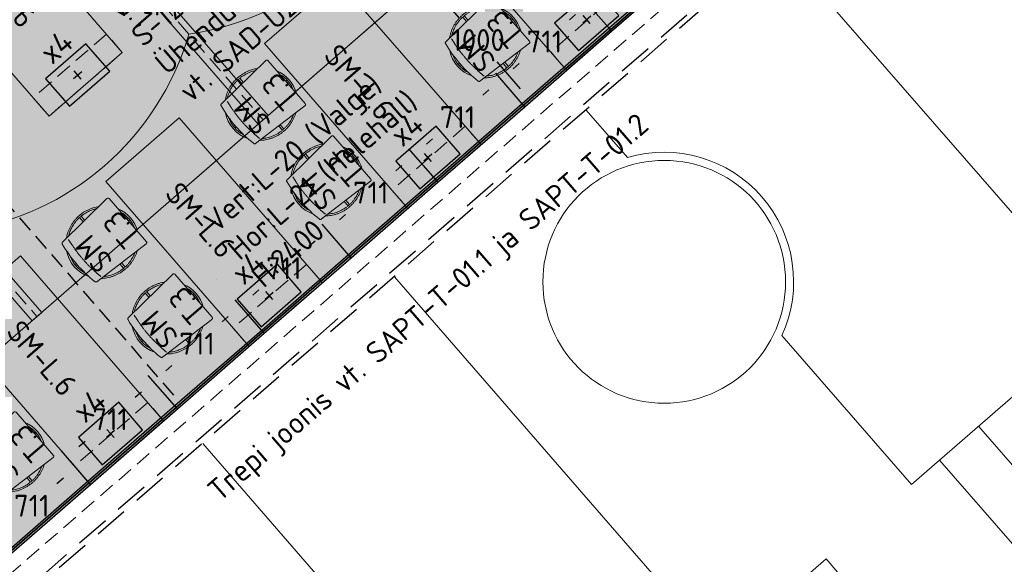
# Model space of a CAD drawing. Header units: millimetres. Extents: x 130528 to 177851, y 51760 to 113805.
# Tile 63 of 88: x 148638 to 154724, y 90464 to 93828. Entities that reach past the tile are written whole.
import ezdxf

# ---------------------------------------------------------------- set-up
doc = ezdxf.new("R2010")
doc.units = ezdxf.units.MM
doc.linetypes.add('Hidden 100.00_ 50.00', pattern=[150, 100, -50])
doc.linetypes.add('Hidden Line', pattern=[317.5, 211.666667, -105.833333])
doc.layers.get('0').update_dxf_attribs({"true_color": 0x000000})
for name, color, linetype, true_color in [('_SA-ELEKTER_pistikupesad', 7, 'Continuous', 0x9900cc), ('_SA-PIIRE', 7, 'Continuous', 0x000000), ('_SA-SISUSTUS_abi', 7, 'Continuous', 0x7f4f3f)]:
    doc.layers.add(name, color=color, linetype=linetype, true_color=true_color)
for name, color, linetype, lineweight, true_color in [('_SA-LAGI', 7, 'Continuous', 9, 0x5b5b5b), ('_SA-LAGI_DIM', 250, 'Continuous', 0, 0x333333), ('_SA-LAGI_hatch', 7, 'Continuous', 5, 0x787878), ('_SA-LAGI_tekst', 7, 'Continuous', 0, 0x7f4f3f), ('_SA-PORAND', 7, 'Continuous', 9, 0x5b5b5b), ('_SA-PORAND_hatch', 254, 'Continuous', 9, 0xbebebe), ('_SA-SEIN', 250, 'Continuous', 30, 0x333333), ('_SA-SEIN_dim', 1, 'Continuous', 13, 0xff0000), ('_SA-SEIN_tekst', 250, 'Continuous', 0, 0x333333), ('_SA-SISUSTUS_kohtkindel', 7, 'Continuous', 15, 0x7f4f3f), ('_SA-SISUSTUS_lahtine', 7, 'Continuous', 18, 0x7f4f3f), ('_SA-TREPP_tekst', 7, 'Continuous', 0, 0x000000), ('_SA-VALGUSTUS', 20, 'Continuous', 13, 0xff3f00), ('_SA-VALGUSTUS_valgusgrupid', 240, 'Continuous', 9, 0xff003f)]:
    doc.layers.add(name, color=color, linetype=linetype, lineweight=lineweight, true_color=true_color)
doc.styles.add('Arial Regular', font='txt')
doc.styles.add('DIN Pro Light-Light', font='txt')
doc.styles.add('DIN Pro Medium-Medium', font='txt')
doc.dimstyles.new('INP_100_DIM', dxfattribs={"dimtxt": 135, "dimasz": 100, "dimexe": 50, "dimexo": 0.5, "dimgap": 20, "dimtad": 0, "dimtih": 1, "dimtoh": 1, "dimdec": 0, "dimzin": 1, "dimdsep": 46, "dimtxsty": 'DIN Pro Light-Light', "dimcen": 2.5, "dimadec": 1, "dimazin": 1, "dimtfac": 1, "dimtdec": 4, "dimtix": 1, "dimtofl": 0, "dimtmove": 1, "dimatfit": 3, "dimfxl": 1, "dimtolj": 1, "dimtzin": 1, "dimarcsym": 0})

# ---------------------------------------------------------------- blocks, each defined once
blk = doc.blocks.new('VR-1.1')
at = {"color": 0, "linetype": 'Hidden 100.00_ 50.00', "lineweight": -2}
blk.add_line((97, -19), (1499, -19), dxfattribs=at)
at = {"color": 0, "lineweight": -2}
blk.add_lwpolyline([(97, -59), (97, 21), (1499, 21), (1499, -59)], close=True, dxfattribs=at)
at = {"color": 0, "lineweight": -2, "insert": (97, -102.5), "char_height": 135, "width": 1330.82, "attachment_point": 1, "style": 'DIN Pro Medium-Medium'}
blk.add_mtext('VR-1.1', dxfattribs=at)
blk = doc.blocks.new('*D21')
at = {"layer": '_SA-LAGI_DIM', "color": 0, "lineweight": -2}
for p, q in [((151142.8, 94079.6), (151105.4, 94047.2)), ((151208.8, 94004.5), (151354, 93837.5)), ((151733.7, 93400.7), (151588.5, 93567.8)), ((151798.9, 93324.9), (151761.5, 93292.5))]:
    blk.add_line(p, q, dxfattribs=at)
at = {"layer": '_SA-LAGI_DIM', "color": 0}
for points in [[(151221.4, 94015.4), (151196.2, 93993.6), (151143.2, 94080)], [(151721.1, 93389.8), (151746.2, 93411.7), (151799.3, 93325.3)]]:
    blk.add_solid(points, dxfattribs=at)
at = {"layer": 'Defpoints', "color": 0}
for p in [(151143.2, 94080), (151799.3, 93325.3), (151799.3, 93325.3)]:
    blk.add_point(p, dxfattribs=at)
at = {"layer": '_SA-LAGI_DIM', "color": 0, "insert": (151471.2, 93702.6), "char_height": 135, "attachment_point": 5, "style": 'DIN Pro Light-Light'}
blk.add_mtext('\\A1;1000', dxfattribs=at)
blk = doc.blocks.new('_SA pistik(põrand) x4+side')
at = {"color": 0, "linetype": 'ByBlock', "lineweight": -2}
for p, q in [((-22, -0.1), (22, 0.1)), ((0.1, -22), (-0.1, 22))]:
    blk.add_line(p, q, dxfattribs=at)
blk.add_lwpolyline([(-110, -75), (110, -75), (110, 75), (-110, 75)], close=True, dxfattribs=at)
at = {"color": 0, "linetype": 'ByBlock', "lineweight": -2, "attachment_point": 1}
for s, insert, char_height, width, style in [('x4+2S', (-119, 192.6, 0), 0.18, 1.769, 'Arial Regular'), ('x4', (-54.2, 191.9), 93.33, 448.816, 'DIN Pro Medium-Medium')]:
    blk.add_mtext(s, dxfattribs=dict(at, insert=insert, char_height=char_height, width=width, style=style))
blk = doc.blocks.new('SM-L.6')
at = {"color": 0, "lineweight": -2}
blk.add_lwpolyline([(755.1, -1213.2), (1084.3, -711.6), (2213, -1452.3), (1883.8, -1953.9)], close=True, dxfattribs=at)
at = {"color": 0, "linetype": 'Hidden 100.00_ 50.00', "lineweight": -2}
blk.add_lwpolyline([(1883.8, -1953.9), (2213, -1452.3), (2087.6, -1370), (1758.4, -1871.6)], close=True, dxfattribs=at)
at = {"color": 0, "linetype": 'ByBlock', "lineweight": -2, "insert": (1194.9, -1079.8), "char_height": 135, "width": 1463.607, "attachment_point": 1, "rotation": 326.72511, "style": 'DIN Pro Medium-Medium'}
blk.add_mtext('SM-L.6', dxfattribs=at)
blk = doc.blocks.new('SM-T.3')
at = {"color": 0, "lineweight": -2}
for p, q in [((-5.2, -10.9), (-5.2, -21.8)), ((6.8, -10.9), (6.8, -21.8)), ((-207.8, -223.7), (-172.2, -223.7)), ((-207.8, -236.3), (-173, -236.3)), ((172.3, -223.7), (207.8, -223.7)), ((173, -236.3), (207.8, -236.3)), ((-5.2, -438.2), (-5.2, -449.1)), ((6.8, -438.2), (6.8, -449.1))]:
    blk.add_line(p, q, dxfattribs=at)
blk.add_lwpolyline([(-184.7, -428.5, 0.431287), (-176.1, -438.2), (176.1, -438.2, 0.431286), (184.8, -428.5), (161.3, -44.4), (161.3, -44.2), (161.3, -44), (161.3, -43.9), (161.3, -43.7), (161.2, -43.5), (161.2, -43.3), (161.2, -43.1), (161.1, -43), (161.1, -42.8), (161, -42.6), (161, -42.4), (160.9, -42.2), (160.9, -42.1), (160.8, -41.9), (160.8, -41.7), (160.7, -41.5), (160.6, -41.4), (160.6, -41.2), (160.5, -41), (160.4, -40.8), (160.3, -40.7), (160.2, -40.5), (160.1, -40.3), (160, -40.2), (159.9, -40), (159.8, -39.8), (159.7, -39.7), (159.6, -39.5), (159.5, -39.4), (159.4, -39.2), (159.3, -39), (159.1, -38.9), (159, -38.8), (158.9, -38.6), (158.8, -38.5), (158.6, -38.3), (158.5, -38.2), (158.3, -38.1), (158.2, -37.9), (158.1, -37.8), (157.9, -37.7), (157.8, -37.6), (157.6, -37.5), (157.5, -37.4), (157.3, -37.3), (157.1, -37.2), (157, -37.1), (156.8, -37), (156.7, -36.9), (156.5, -36.8), (156.3, -36.7), (156.2, -36.6), (156, -36.6), (155.9, -36.5), (155.7, -36.4), (155.5, -36.4), (155.4, -36.3), (155.2, -36.3), (155, -36.2), (154.9, -36.2), (154.7, -36.1), (154.5, -36.1), (154.4, -36), (154.2, -36), (135.1, -32.7), (116, -29.8), (96.8, -27.4), (77.7, -25.4), (58.5, -23.8), (39.3, -22.7), (20, -22), (0.8, -21.8), (-18.9, -22), (-38.4, -22.7), (-57.9, -23.8), (-77.3, -25.4), (-96.6, -27.4), (-115.8, -29.8), (-135, -32.7), (-154.1, -36), (-154.3, -36), (-154.5, -36.1), (-154.6, -36.1), (-154.8, -36.2), (-155, -36.2), (-155.1, -36.3), (-155.3, -36.3), (-155.5, -36.4), (-155.6, -36.4), (-155.8, -36.5), (-156, -36.6), (-156.1, -36.6), (-156.3, -36.7), (-156.5, -36.8), (-156.6, -36.9), (-156.8, -37), (-156.9, -37.1), (-157.1, -37.2), (-157.2, -37.3), (-157.4, -37.4), (-157.6, -37.5), (-157.7, -37.6), (-157.9, -37.7), (-158, -37.8), (-158.1, -37.9), (-158.3, -38.1), (-158.4, -38.2), (-158.6, -38.3), (-158.7, -38.5), (-158.8, -38.6), (-159, -38.8), (-159.1, -38.9), (-159.2, -39), (-159.3, -39.2), (-159.4, -39.4), (-159.6, -39.5), (-159.7, -39.7), (-159.8, -39.8), (-159.9, -40), (-160, -40.2), (-160.1, -40.3), (-160.2, -40.5), (-160.3, -40.7), (-160.3, -40.8), (-160.4, -41), (-160.5, -41.2), (-160.6, -41.4), (-160.7, -41.5), (-160.7, -41.7), (-160.8, -41.9), (-160.8, -42.1), (-160.9, -42.2), (-160.9, -42.4), (-161, -42.6), (-161, -42.8), (-161.1, -43), (-161.1, -43.1), (-161.2, -43.3), (-161.2, -43.5), (-161.2, -43.7), (-161.2, -43.9), (-161.2, -44), (-161.3, -44.2), (-161.3, -44.4)], format="xyb", close=True, dxfattribs=at)
for centre, radius, start, end in [((0, -208.3), 208.3, 59.76583, 120.24743), ((0, -208.7), 197.9, 68.17141, 111.86371), ((0, -252), 208, 243.51825, 296.48179), ((0, -251.5), 197.7, 250.79036, 289.20968)]:
    blk.add_arc(centre, radius, start, end, dxfattribs=at)
for points, weights in [([(-163.3, -77.5), (-275.6, -211.3), (-180.5, -359.1)], [1, 0.789778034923, 1]), ([(-164.4, -95.9), (-250.3, -213), (-179.4, -340.7)], [1, 0.828741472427, 1]), ([(180.5, -359.1), (275.6, -211.3), (163.3, -77.5)], [1, 0.789778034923, 1]), ([(179.4, -340.7), (250.3, -213), (164.5, -95.9)], [1, 0.828741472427, 1])]:
    blk.add_rational_spline(points, weights, degree=2, dxfattribs=at)
blk.add_open_spline([(-154.4, -84), (-116.5, -78), (-40.1, -70.4), (36.6, -70.1), (113, -77.4), (150.9, -83.3)], degree=2, dxfattribs=at)
at = {"color": 0, "linetype": 'ByBlock', "lineweight": -2, "insert": (-132.4, -75.3), "char_height": 135, "width": 767.213, "attachment_point": 1, "rotation": 359.5198, "style": 'DIN Pro Medium-Medium'}
blk.add_mtext('{\\fDIN Pro;SM}\\P{\\fDIN Pro;T.3}\\P', dxfattribs=at)
blk = doc.blocks.new('*D149')
at = {"layer": '_SA-SEIN_dim', "color": 0, "lineweight": -2}
for p, q in [((149059.6, 90976.2), (148951.8, 91100.2)), ((148909.1, 90996.9), (148867.6, 90960.8)), ((148523.3, 90661.5), (148557.4, 90691.1)), ((148522.8, 90509.6), (148415, 90633.6))]:
    blk.add_line(p, q, dxfattribs=at)
at = {"layer": '_SA-SEIN_dim', "color": 0}
for points in [[(148920.1, 90984.3), (148898.2, 91009.4), (148984.6, 91062.5)], [(148512.3, 90674), (148534.2, 90648.9), (148447.8, 90595.9)]]:
    blk.add_solid(points, dxfattribs=at)
at = {"layer": 'Defpoints', "color": 0}
for p in [(149059.9, 90975.8), (148447.8, 90595.9), (148523.1, 90509.2)]:
    blk.add_point(p, dxfattribs=at)
at = {"layer": '_SA-SEIN_dim', "color": 0, "insert": (148712.5, 90825.9), "char_height": 135, "attachment_point": 5, "style": 'DIN Pro Light-Light'}
blk.add_mtext('\\A1;711', dxfattribs=at)
blk = doc.blocks.new('*D154')
at = {"layer": '_SA-SEIN_dim', "color": 0, "lineweight": -2}
for p, q in [((152817.1, 94242.5), (152653.4, 94430.8)), ((152610.8, 94327.5), (152573, 94294.7)), ((152224.9, 93992.1), (152262.7, 94025)), ((152280.3, 93775.9), (152116.7, 93964.2))]:
    blk.add_line(p, q, dxfattribs=at)
at = {"layer": '_SA-SEIN_dim', "color": 0}
for points in [[(152621.7, 94314.9), (152599.8, 94340.1), (152686.2, 94393.1)], [(152214, 94004.7), (152235.9, 93979.5), (152149.5, 93926.5)]]:
    blk.add_solid(points, dxfattribs=at)
at = {"layer": 'Defpoints', "color": 0}
for p in [(152817.5, 94242.2), (152149.5, 93926.5), (152280.7, 93775.5)]:
    blk.add_point(p, dxfattribs=at)
at = {"layer": '_SA-SEIN_dim', "color": 0, "insert": (152417.9, 94159.8), "char_height": 135, "attachment_point": 5, "style": 'DIN Pro Light-Light'}
blk.add_mtext('\\A1;711', dxfattribs=at)
blk = doc.blocks.new('*D155')
at = {"layer": '_SA-SEIN_dim', "color": 0, "lineweight": -2}
for p, q in [((152280.3, 93775.9), (152116.7, 93964.2)), ((152074, 93860.9), (152036.2, 93828)), ((151688.1, 93525.5), (151725.9, 93558.3)), ((151743.6, 93309.3), (151579.9, 93497.6))]:
    blk.add_line(p, q, dxfattribs=at)
at = {"layer": '_SA-SEIN_dim', "color": 0}
for points in [[(152084.9, 93848.3), (152063.1, 93873.5), (152149.5, 93926.5)], [(151677.2, 93538.1), (151699.1, 93512.9), (151612.7, 93459.9)]]:
    blk.add_solid(points, dxfattribs=at)
at = {"layer": 'Defpoints', "color": 0}
for p in [(152280.7, 93775.5), (151612.7, 93459.9), (151743.9, 93308.9)]:
    blk.add_point(p, dxfattribs=at)
at = {"layer": '_SA-SEIN_dim', "color": 0, "insert": (151881.1, 93693.2), "char_height": 135, "attachment_point": 5, "style": 'DIN Pro Light-Light'}
blk.add_mtext('\\A1;711', dxfattribs=at)
blk = doc.blocks.new('*D156')
at = {"layer": '_SA-SEIN_dim', "color": 0, "lineweight": -2}
for p, q in [((151743.6, 93309.3), (151579.9, 93497.6)), ((151537.2, 93394.3), (151499.4, 93361.4)), ((151151.4, 93058.8), (151189.1, 93091.7)), ((151206.8, 92842.7), (151043.1, 93031))]:
    blk.add_line(p, q, dxfattribs=at)
at = {"layer": '_SA-SEIN_dim', "color": 0}
for points in [[(151548.1, 93381.7), (151526.3, 93406.8), (151612.7, 93459.9)], [(151140.4, 93071.4), (151162.3, 93046.3), (151075.9, 92993.2)]]:
    blk.add_solid(points, dxfattribs=at)
at = {"layer": 'Defpoints', "color": 0}
for p in [(151743.9, 93308.9), (151075.9, 92993.2), (151207.1, 92842.3)]:
    blk.add_point(p, dxfattribs=at)
at = {"layer": '_SA-SEIN_dim', "color": 0, "insert": (151344.3, 93226.6), "char_height": 135, "attachment_point": 5, "style": 'DIN Pro Light-Light'}
blk.add_mtext('\\A1;711', dxfattribs=at)
blk = doc.blocks.new('*D157')
at = {"layer": '_SA-SEIN_dim', "color": 0, "lineweight": -2}
for p, q in [((151206.8, 92842.7), (151043.1, 93031)), ((151000.4, 92927.6), (150962.6, 92894.8)), ((150614.6, 92592.2), (150652.4, 92625.1)), ((150670, 92376.1), (150506.3, 92564.4))]:
    blk.add_line(p, q, dxfattribs=at)
at = {"layer": '_SA-SEIN_dim', "color": 0}
for points in [[(151011.3, 92915.1), (150989.5, 92940.2), (151075.9, 92993.2)], [(150603.6, 92604.8), (150625.5, 92579.6), (150539.1, 92526.6)]]:
    blk.add_solid(points, dxfattribs=at)
at = {"layer": 'Defpoints', "color": 0}
for p in [(151207.1, 92842.3), (150539.1, 92526.6), (150670.3, 92375.7)]:
    blk.add_point(p, dxfattribs=at)
at = {"layer": '_SA-SEIN_dim', "color": 0, "insert": (150807.5, 92759.9), "char_height": 135, "attachment_point": 5, "style": 'DIN Pro Light-Light'}
blk.add_mtext('\\A1;711', dxfattribs=at)
blk = doc.blocks.new('*D158')
at = {"layer": '_SA-SEIN_dim', "color": 0, "lineweight": -2}
for p, q in [((150670, 92376.1), (150506.3, 92564.4)), ((150463.6, 92461), (150425.8, 92428.2)), ((150077.8, 92125.6), (150115.6, 92158.5)), ((150133.2, 91909.4), (149969.5, 92097.7))]:
    blk.add_line(p, q, dxfattribs=at)
at = {"layer": '_SA-SEIN_dim', "color": 0}
for points in [[(150474.6, 92448.4), (150452.7, 92473.6), (150539.1, 92526.6)], [(150066.8, 92138.2), (150088.7, 92113), (150002.3, 92060)]]:
    blk.add_solid(points, dxfattribs=at)
at = {"layer": 'Defpoints', "color": 0}
for p in [(150670.3, 92375.7), (150002.3, 92060), (150133.5, 91909.1)]:
    blk.add_point(p, dxfattribs=at)
at = {"layer": '_SA-SEIN_dim', "color": 0, "insert": (150270.7, 92293.3), "char_height": 135, "attachment_point": 5, "style": 'DIN Pro Light-Light'}
blk.add_mtext('\\A1;711', dxfattribs=at)
blk = doc.blocks.new('*D159')
at = {"layer": '_SA-SEIN_dim', "color": 0, "lineweight": -2}
for p, q in [((150133.2, 91909.4), (149969.5, 92097.7)), ((149926.8, 91994.4), (149889, 91961.5)), ((149541, 91659), (149578.8, 91691.8)), ((149596.4, 91442.8), (149432.7, 91631.1))]:
    blk.add_line(p, q, dxfattribs=at)
at = {"layer": '_SA-SEIN_dim', "color": 0}
for points in [[(149937.8, 91981.8), (149915.9, 92007), (150002.3, 92060)], [(149530.1, 91671.6), (149551.9, 91646.4), (149465.5, 91593.4)]]:
    blk.add_solid(points, dxfattribs=at)
at = {"layer": 'Defpoints', "color": 0}
for p in [(150133.5, 91909.1), (149465.5, 91593.4), (149596.7, 91442.4)]:
    blk.add_point(p, dxfattribs=at)
at = {"layer": '_SA-SEIN_dim', "color": 0, "insert": (149733.9, 91826.7), "char_height": 135, "attachment_point": 5, "style": 'DIN Pro Light-Light'}
blk.add_mtext('\\A1;711', dxfattribs=at)
blk = doc.blocks.new('*D160')
at = {"layer": '_SA-SEIN_dim', "color": 0, "lineweight": -2}
for p, q in [((149596.4, 91442.8), (149432.7, 91631.1)), ((149390, 91527.8), (149352.3, 91494.9)), ((149004.2, 91192.4), (149042, 91225.2)), ((149059.6, 90976.2), (148895.9, 91164.5))]:
    blk.add_line(p, q, dxfattribs=at)
at = {"layer": '_SA-SEIN_dim', "color": 0}
for points in [[(149401, 91515.2), (149379.1, 91540.3), (149465.5, 91593.4)], [(148993.3, 91204.9), (149015.1, 91179.8), (148928.7, 91126.8)]]:
    blk.add_solid(points, dxfattribs=at)
at = {"layer": 'Defpoints', "color": 0}
for p in [(149596.7, 91442.4), (148928.7, 91126.8), (149059.9, 90975.8)]:
    blk.add_point(p, dxfattribs=at)
at = {"layer": '_SA-SEIN_dim', "color": 0, "insert": (149197.1, 91360.1), "char_height": 135, "attachment_point": 5, "style": 'DIN Pro Light-Light'}
blk.add_mtext('\\A1;711', dxfattribs=at)

msp = doc.modelspace()

# ---------------------------------------------------------------- hatches: boundary and pattern name
at = {"layer": '_SA-LAGI_hatch'}
h = msp.add_hatch(dxfattribs=at)
h.set_pattern_fill('Plus', color=256, scale=100, angle=41, style=0, pattern_type=2)
h.set_pattern_definition([(41, (-9.43, -8.2), (-65.605903, 75.47096), [25, -75]), (131, (8.2, -9.43), (-75.47096, -65.605903), [25, -75])])
h.paths.add_polyline_path([(144589.4, 95034.4), (148538.9, 90491.1), (156289.8, 97228.8), (155797.7, 97794.8), (155495.9, 97532.4), (154577.4, 98589.1), (154879.3, 98851.5), (152340.3, 101772.2)], flags=0)
h.paths.add_polyline_path([(145894.5, 94843.9), (148531.9, 91810), (154652.6, 97130.6), (152015.2, 100164.6)], flags=0)
h = msp.add_hatch(dxfattribs=at)
h.set_pattern_fill('Squares', color=256, scale=100, angle=41, style=0, pattern_type=2)
h.set_pattern_definition([(41, (3e-11, 1e-11), (-16.4014757, 18.8677395), [25, -25]), (131, (3e-11, 1e-11), (-18.8677395, -16.4014757), [25, -25])])
h.paths.add_polyline_path([(145894.5, 94843.9), (148531.9, 91810), (153656.4, 96264.6), (151019, 99298.6)], flags=0)
at = {"layer": '_SA-PORAND_hatch', "true_color": 0xf1f1e1}
msp.add_hatch(color=7, dxfattribs=at).paths.add_polyline_path([(144589.4, 95034.4), (148538.9, 90491.1), (155874.7, 96868), (155382.7, 97434), (154464.2, 98490.6), (152646.9, 100581.2), (153061.9, 100941.9), (152340.3, 101772.2)], flags=0)

# ---------------------------------------------------------------- linework, layer by layer
at = {"layer": '_SA-LAGI'}
for points in [[(144589.4, 95034.4), (148538.9, 90491.1), (156289.8, 97228.8), (155797.7, 97794.8), (155495.9, 97532.4), (154577.4, 98589.1), (154879.3, 98851.5), (152340.3, 101772.2)], [(145894.5, 94843.9), (148531.9, 91810), (154652.6, 97130.6), (152015.2, 100164.6)], [(151019, 99298.6), (153656.4, 96264.6), (148531.9, 91810), (145894.5, 94843.9)]]:
    msp.add_lwpolyline(points, close=True, dxfattribs=at)
at = {"layer": '_SA-PIIRE', "color": 9, "linetype": 'Hidden Line', "true_color": 0xbebebe}
msp.add_lwpolyline([(147684.1, 89402.2), (155177.9, 95916.5), (155157.6, 95939.9), (147648.1, 89412)], dxfattribs=at)
at = {"layer": '_SA-PORAND'}
for p, q in [((155334.9, 91986.4), (153324.1, 94299.6)), ((152394.3, 92976.1), (152139.2, 93269.6)), ((152965.1, 89926.4), (150954.3, 92239.6)), ((153349.5, 91877.3), (154150, 90956.4)), ((154323.6, 91107.3), (154806.6, 91527.2)), ((155614.8, 90109.7), (154565.1, 91317.2)), ((151780.2, 88896.4), (149769.4, 91209.6)), ((154150, 90956.4), (154323.6, 91107.3)), ((155373.3, 89899.8), (154323.6, 91107.3)), ((153138.7, 90077.3), (153621.7, 90497.2)), ((154671.4, 89289.6), (153621.7, 90497.2))]:
    msp.add_line(p, q, dxfattribs=at)
msp.add_lwpolyline([(144589.4, 95034.4), (148538.9, 90491.1), (155874.7, 96868), (155382.7, 97434), (154464.2, 98490.6), (152646.9, 100581.2), (153062, 100942), (152340.3, 101772.2)], close=True, dxfattribs=at)
msp.add_circle((152621.5, 92209), 750, dxfattribs=at)
msp.add_arc((152621.5, 92209), 800, 335.50348, 106.49652, dxfattribs=at)
at = {"layer": '_SA-SEIN'}
for points in [[(152825.3, 94233.1), (152817.5, 94242.2), (152280.7, 93775.5), (152288.5, 93766.5)], [(152833.2, 94224.1), (152825.3, 94233.1), (152288.5, 93766.5), (152296.4, 93757.4)], [(152288.5, 93766.5), (152280.7, 93775.5), (151743.9, 93308.9), (151751.8, 93299.9)], [(152296.4, 93757.4), (152288.5, 93766.5), (151751.8, 93299.9), (151759.6, 93290.8)], [(151751.8, 93299.9), (151743.9, 93308.9), (151207.1, 92842.3), (151215, 92833.2)], [(151759.6, 93290.8), (151751.8, 93299.9), (151215, 92833.2), (151222.8, 92824.2)], [(151215, 92833.2), (151207.1, 92842.3), (150670.3, 92375.7), (150678.2, 92366.6)], [(151222.8, 92824.2), (151215, 92833.2), (150678.2, 92366.6), (150686, 92357.6)], [(150678.2, 92366.6), (150670.3, 92375.7), (150133.5, 91909.1), (150141.4, 91900)], [(150686, 92357.6), (150678.2, 92366.6), (150141.4, 91900), (150149.3, 91890.9)], [(150141.4, 91900), (150133.5, 91909.1), (149596.7, 91442.4), (149604.6, 91433.4)], [(150149.3, 91890.9), (150141.4, 91900), (149604.6, 91433.4), (149612.5, 91424.3)], [(149604.6, 91433.4), (149596.7, 91442.4), (149059.9, 90975.8), (149067.8, 90966.8)], [(149612.5, 91424.3), (149604.6, 91433.4), (149067.8, 90966.8), (149075.7, 90957.7)], [(149075.7, 90957.7), (149067.8, 90966.8), (148540.1, 90508), (148538.9, 90491.1)], [(149067.8, 90966.8), (149059.9, 90975.8), (148541.3, 90524.9), (148540.1, 90508)]]:
    msp.add_lwpolyline(points, close=True, dxfattribs=at)
at = {"layer": '_SA-SISUSTUS_abi', "linetype": 'Hidden 100.00_ 50.00'}
msp.add_line((145684.8, 95999.8), (149621.1, 91471.6), dxfattribs=at)
at = {"layer": '_SA-TREPP_tekst', "color": 1, "linetype": 'Hidden 100.00_ 50.00', "true_color": 0xff0000}
msp.add_lwpolyline([(143988.1, 78891.5), (165294.3, 97360.3), (161566.3, 101661.1), (140260, 83192.3)], close=True, dxfattribs=at)
at = {"layer": '_SA-VALGUSTUS_valgusgrupid'}
for centre in [(149435.2, 95435.3), (148036.9, 94219.8)]:
    msp.add_arc(centre, 1714.6, 278.29561, 343.70439, dxfattribs=at)

# ---------------------------------------------------------------- block references
at = {"layer": '_SA-ELEKTER_pistikupesad', "xscale": 1.499999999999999, "yscale": 1.5, "zscale": 1.5, "rotation": 41.0000116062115}
for p in [(152142.5, 93830.1), (148996, 93486.6), (151161.3, 92977.2), (150180.2, 92124.3), (149199.1, 91271.5)]:
    msp.add_blockref('_SA pistik(põrand) x4+side', p, dxfattribs=at)
at = {"layer": '_SA-SISUSTUS_kohtkindel', "rotation": 344.2748879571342}
for p in [(150734.4, 95906.9), (147535.5, 95623.7), (149753.3, 95054), (148772.1, 94201.1), (147791, 93348.2)]:
    msp.add_blockref('SM-L.6', p, dxfattribs=at)
at = {"layer": '_SA-SISUSTUS_lahtine', "rotation": 130.9999797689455}
for p in [(151343.5, 93541), (149956.3, 93155.3), (150362.3, 92688.2), (148975.2, 92302.4), (149381.2, 91835.3), (148400.1, 90982.4)]:
    msp.add_blockref('SM-T.3', p, dxfattribs=at)
at = {"layer": '_SA-VALGUSTUS', "rotation": 311.0000009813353}
for p in [(149173.7, 94353.1), (147775.1, 93137.8)]:
    msp.add_blockref('VR-1.1', p, dxfattribs=at)

# ---------------------------------------------------------------- texts
at = {"layer": '_SA-LAGI_tekst', "insert": (149761.6, 92607.1), "char_height": 135, "width": 3527.705, "attachment_point": 1, "rotation": 41, "style": 'DIN Pro Medium-Medium'}
msp.add_mtext('{\\fDIN Pro;Vert:L-20 (Valge)}\\P{\\fDIN Pro;Hor:L-21 (Helehall)}\\P{\\fDIN Pro;H:2400}\\P', dxfattribs=at)
at = {"layer": '_SA-SEIN_tekst', "insert": (148873.9, 94267.6), "char_height": 135, "width": 9274.426, "attachment_point": 1, "rotation": 40.62388, "style": 'DIN Pro Medium-Medium'}
msp.add_mtext('{\\fDIN Pro;S-43 (Lambrii) 150mm-885mm}\\P{\\fDIN Pro;(Jooksvad mõõdud seintes)}\\P{\\fDIN Pro;vt. SAD-S11}\\P{\\fDIN Pro;S-12 (Helehall) Kõik ülejäänud nähtavad seina pinnad}\\P{\\fDIN Pro;Ühendus uksega }\\P{\\fDIN Pro;vt. SAD-U2}\\P', dxfattribs=at)
at = {"layer": '_SA-TREPP_tekst', "insert": (149785.2, 90946.3), "char_height": 135, "width": 7605.738, "attachment_point": 1, "rotation": 41, "style": 'DIN Pro Medium-Medium'}
msp.add_mtext('Trepi joonis vt. SAPT-T-01.1 ja SAPT-T-01.2', dxfattribs=at)

# ---------------------------------------------------------------- dimensions: what is measured, and where the dimension line sits
at = {"layer": '_SA-LAGI_DIM'}
dim = msp.add_linear_dim(base=(151799.3, 93325.3), p1=(151143.2, 94080), p2=(151799.3, 93325.3), angle=131, dimstyle='INP_100_DIM', override={"dimtxt": 135, "dimasz": 100, "dimexe": 50, "dimexo": 0.5, "dimgap": 20, "dimdec": 0, "dimzin": 1, "dimtxsty": 'DIN Pro Light-Light', "dimsah": 0, "dimcen": 2.5, "dimadec": 1, "dimazin": 1, "dimtix": 0, "dimtmove": 0, "dimtzin": 1}, dxfattribs=at)
dim.commit()
dim.dimension.update_dxf_attribs({"geometry": '*D21', "text_midpoint": (151471.2, 93702.6)})
at = {"layer": '_SA-SEIN_dim'}
for base, p1, p2, picture, middle in [((152149.5, 93926.5, 2330), (152817.5, 94242.2, 2330), (152280.7, 93775.5, 2330), '*D154', (152417.9, 94159.8, 2330)), ((151612.7, 93459.9, 2330), (152280.7, 93775.5, 2330), (151743.9, 93308.9, 2330), '*D155', (151881.1, 93693.2, 2330)), ((151075.9, 92993.2, 2330), (151743.9, 93308.9, 2330), (151207.1, 92842.3, 2330), '*D156', (151344.3, 93226.6, 2330)), ((150539.1, 92526.6, 2330), (151207.1, 92842.3, 2330), (150670.3, 92375.7, 2330), '*D157', (150807.5, 92759.9, 2330)), ((150002.3, 92060, 2330), (150670.3, 92375.7, 2330), (150133.5, 91909.1, 2330), '*D158', (150270.7, 92293.3, 2330)), ((149465.5, 91593.4, 2330), (150133.5, 91909.1, 2330), (149596.7, 91442.4, 2330), '*D159', (149733.9, 91826.7, 2330)), ((148928.7, 91126.8, 2330), (149596.7, 91442.4, 2330), (149059.9, 90975.8, 2330), '*D160', (149197.1, 91360.1, 2330))]:
    dim = msp.add_linear_dim(base=base, p1=p1, p2=p2, angle=221, dimstyle='INP_100_DIM', override={"dimtxt": 135, "dimasz": 100, "dimexe": 50, "dimexo": 0.5, "dimgap": 20, "dimdec": 0, "dimzin": 1, "dimtxsty": 'DIN Pro Light-Light', "dimsah": 0, "dimcen": 2.5, "dimadec": 1, "dimazin": 1, "dimtix": 0, "dimtmove": 0, "dimtzin": 1}, dxfattribs=at)
    dim.commit()
    dim.dimension.update_dxf_attribs({"geometry": picture, "text_midpoint": middle})
dim = msp.add_linear_dim(base=(148447.8, 90595.9, 2330), p1=(149059.9, 90975.8, 2330), p2=(148523.1, 90509.2, 2330), angle=221, dimstyle='INP_100_DIM', override={"dimtxt": 135, "dimasz": 100, "dimexe": 50, "dimexo": 0.5, "dimgap": 20, "dimdec": 0, "dimzin": 1, "dimtxsty": 'DIN Pro Light-Light', "dimsah": 0, "dimcen": 2.5, "dimadec": 1, "dimazin": 1, "dimtix": 0, "dimtmove": 0, "dimtzin": 1}, dxfattribs=at)
dim.commit()
dim.dimension.update_dxf_attribs({"geometry": '*D149', "text_midpoint": (148712.5, 90825.9, 2330), "dimtype": 160})

doc.saveas('drawing.dxf')
